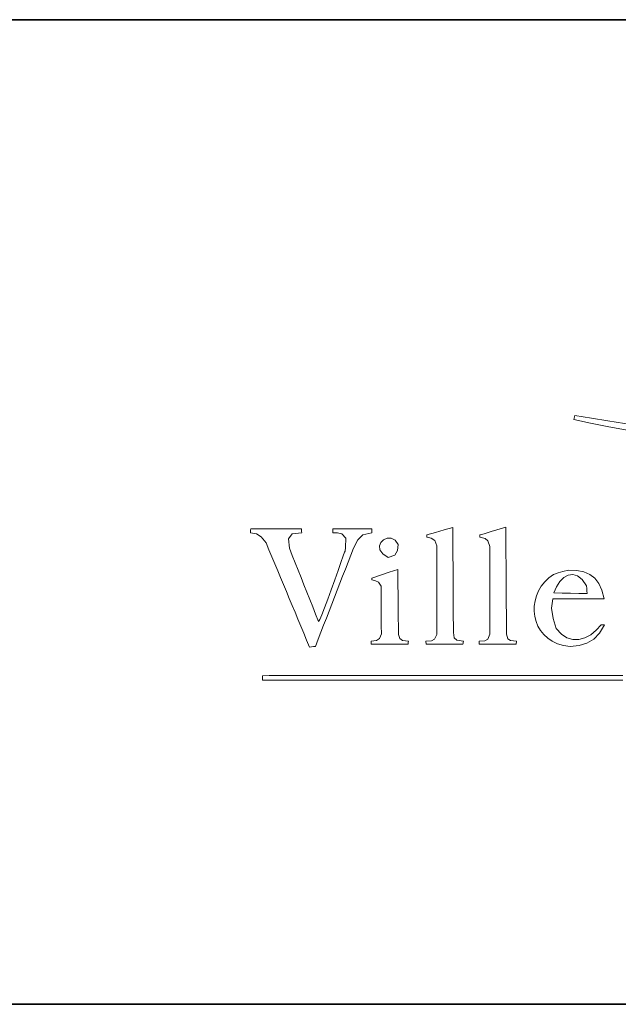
# Model space of a CAD drawing. Header units: millimetres. Extents: x 16 to 292, y 5 to 174.
# Tile 3 of 5: x 243 to 261, y 5 to 35. Entities that reach past the tile are written whole.
import ezdxf

# ---------------------------------------------------------------- set-up
doc = ezdxf.new("R2010")
doc.units = ezdxf.units.MM
doc.layers.add('183', color=7, linetype='Continuous', true_color=0xffffff)
doc.layers.add('253', color=7, linetype='Continuous', true_color=0xffffff)

# ---------------------------------------------------------------- blocks, each defined once
blk = doc.blocks.new('TabularNote1')
at = {"layer": '253', "color": 163, "linetype": 'Continuous', "lineweight": 35}
for p, q in [((-50, 30), (0, 30)), ((-50, 0), (0, 0))]:
    blk.add_line(p, q, dxfattribs=at)

msp = doc.modelspace()

# ---------------------------------------------------------------- linework, layer by layer
at = {"layer": '183', "color": 7, "linetype": 'Continuous', "lineweight": 18}
for p, q in [((259.894, 22.814), (259.92, 22.944)), ((255.938, 19.453), (256.203, 19.525)), ((256.203, 19.525), (256.204, 19.297)), ((257.369, 19.401), (257.819, 19.536)), ((257.819, 19.536), (257.82, 19.319)), ((250.031, 19.37), (250.033, 19.409)), ((250.222, 19.333), (250.031, 19.37)), ((250.033, 19.409), (250.037, 19.447)), ((250.037, 19.447), (250.042, 19.486)), ((250.042, 19.486), (250.299, 19.486)), ((250.365, 19.244), (250.222, 19.333)), ((250.299, 19.486), (250.556, 19.486)), ((250.511, 19.056), (250.365, 19.244)), ((250.556, 19.486), (250.812, 19.486)), ((250.812, 19.486), (251.07, 19.486)), ((251.07, 19.486), (251.328, 19.486)), ((251.308, 19.331), (251.196, 19.186)), ((251.598, 19.37), (251.308, 19.331)), ((251.328, 19.486), (251.587, 19.486)), ((251.587, 19.486), (251.588, 19.447)), ((251.588, 19.447), (251.592, 19.409)), ((251.592, 19.409), (251.598, 19.37)), ((252.541, 19.492), (252.839, 19.492)), ((252.541, 19.453), (252.541, 19.492)), ((252.541, 19.413), (252.541, 19.453)), ((252.541, 19.37), (252.541, 19.413)), ((252.69, 19.369), (252.541, 19.37)), ((252.819, 19.337), (252.69, 19.369)), ((252.943, 19.199), (252.819, 19.337)), ((252.839, 19.492), (253.137, 19.492)), ((253.137, 19.492), (253.436, 19.492)), ((253.464, 19.301), (253.305, 19.147)), ((253.436, 19.492), (253.737, 19.492)), ((253.737, 19.37), (253.464, 19.301)), ((253.737, 19.492), (253.737, 19.453)), ((253.737, 19.453), (253.737, 19.413)), ((253.737, 19.413), (253.737, 19.37)), ((255.408, 19.304), (255.673, 19.38)), ((255.409, 19.282), (255.408, 19.304)), ((255.41, 19.258), (255.409, 19.282)), ((255.414, 19.232), (255.41, 19.258)), ((255.545, 19.203), (255.414, 19.232)), ((255.651, 19.133), (255.545, 19.203)), ((255.673, 19.38), (255.938, 19.453)), ((256.204, 19.297), (256.205, 19.069)), ((257.024, 19.304), (257.158, 19.336)), ((257.025, 19.282), (257.024, 19.304)), ((257.026, 19.258), (257.025, 19.282)), ((257.03, 19.232), (257.026, 19.258)), ((257.185, 19.197), (257.03, 19.232)), ((257.158, 19.336), (257.369, 19.401)), ((257.82, 19.319), (257.821, 19.103)), ((250.599, 18.845), (250.511, 19.056)), ((251.196, 19.186), (251.223, 18.896)), ((252.916, 18.81), (252.927, 18.919)), ((252.927, 18.919), (252.943, 19.199)), ((253.175, 18.902), (253.092, 18.688)), ((253.305, 19.147), (253.175, 18.902)), ((253.968, 18.968), (254.011, 19.073)), ((253.981, 18.849), (253.968, 18.968)), ((254.011, 19.073), (254.094, 19.154)), ((254.094, 19.154), (254.204, 19.199)), ((254.204, 19.199), (254.324, 19.198)), ((254.324, 19.198), (254.44, 19.139)), ((254.44, 19.139), (254.537, 19.012)), ((254.537, 19.012), (254.517, 18.823)), ((255.712, 18.968), (255.651, 19.133)), ((255.712, 18.743), (255.712, 18.968)), ((256.205, 19.069), (256.206, 18.84)), ((257.274, 19.117), (257.185, 19.197)), ((257.333, 18.946), (257.274, 19.117)), ((257.333, 18.724), (257.333, 18.946)), ((257.821, 19.103), (257.822, 18.887)), ((250.688, 18.634), (250.599, 18.845)), ((250.776, 18.423), (250.688, 18.634)), ((251.223, 18.896), (251.31, 18.674)), ((251.31, 18.674), (251.399, 18.452)), ((252.791, 18.465), (252.858, 18.661)), ((252.858, 18.661), (252.899, 18.78)), ((252.899, 18.78), (252.916, 18.81)), ((253.092, 18.688), (253.009, 18.474)), ((254.065, 18.727), (253.981, 18.849)), ((254.234, 18.615), (254.065, 18.727)), ((254.43, 18.682), (254.234, 18.615)), ((254.517, 18.823), (254.43, 18.682)), ((255.712, 18.518), (255.712, 18.743)), ((256.206, 18.84), (256.207, 18.612)), ((256.207, 18.612), (256.209, 18.384)), ((257.333, 18.502), (257.333, 18.724)), ((257.822, 18.887), (257.823, 18.67)), ((257.823, 18.67), (257.824, 18.453)), ((250.864, 18.212), (250.776, 18.423)), ((251.399, 18.452), (251.487, 18.23)), ((252.703, 18.214), (252.791, 18.465)), ((253.009, 18.474), (252.927, 18.26)), ((255.712, 18.293), (255.712, 18.518)), ((256.209, 18.384), (256.21, 18.156)), ((257.333, 18.28), (257.333, 18.502)), ((257.824, 18.453), (257.825, 18.236)), ((250.952, 18.001), (250.864, 18.212)), ((251.041, 17.79), (250.952, 18.001)), ((251.487, 18.23), (251.576, 18.007)), ((251.576, 18.007), (251.665, 17.784)), ((252.602, 17.929), (252.703, 18.214)), ((252.844, 18.046), (252.761, 17.832)), ((252.927, 18.26), (252.844, 18.046)), ((253.732, 17.986), (253.997, 18.074)), ((253.997, 18.074), (254.261, 18.162)), ((254.261, 18.162), (254.526, 18.251)), ((254.526, 18.251), (254.528, 18.004)), ((254.528, 18.004), (254.53, 17.758)), ((255.712, 18.069), (255.712, 18.293)), ((255.712, 17.844), (255.712, 18.069)), ((256.21, 18.156), (256.211, 17.927)), ((257.333, 18.058), (257.333, 18.28)), ((257.333, 17.836), (257.333, 18.058)), ((257.825, 18.236), (257.827, 18.019)), ((257.827, 18.019), (257.828, 17.802)), ((259.129, 17.992), (259.274, 18.096)), ((259.274, 18.096), (259.413, 18.147)), ((259.413, 18.147), (259.559, 18.189)), ((259.46, 17.881), (259.581, 18.003)), ((259.559, 18.189), (259.727, 18.229)), ((259.581, 18.003), (259.715, 18.078)), ((259.715, 18.078), (259.857, 18.098)), ((259.727, 18.229), (259.981, 18.215)), ((259.857, 18.098), (260.002, 18.056)), ((259.981, 18.215), (260.198, 18.173)), ((260.002, 18.056), (260.144, 17.942)), ((260.198, 18.173), (260.38, 18.096)), ((260.38, 18.096), (260.53, 17.98)), ((251.129, 17.578), (251.041, 17.79)), ((251.665, 17.784), (251.754, 17.561)), ((252.495, 17.631), (252.602, 17.929)), ((252.761, 17.832), (252.679, 17.618)), ((253.732, 17.969), (253.732, 17.986)), ((253.732, 17.951), (253.732, 17.969)), ((253.732, 17.931), (253.732, 17.951)), ((253.841, 17.907), (253.732, 17.931)), ((253.932, 17.861), (253.841, 17.907)), ((254.019, 17.738), (253.932, 17.861)), ((254.019, 17.498), (254.019, 17.738)), ((254.53, 17.758), (254.533, 17.51)), ((255.712, 17.619), (255.712, 17.844)), ((256.211, 17.927), (256.212, 17.699)), ((257.333, 17.614), (257.333, 17.836)), ((257.828, 17.802), (257.83, 17.585)), ((258.816, 17.597), (258.9, 17.74)), ((258.9, 17.74), (259.004, 17.872)), ((259.004, 17.872), (259.129, 17.992)), ((259.28, 17.534), (259.358, 17.722)), ((259.358, 17.722), (259.46, 17.881)), ((260.144, 17.942), (260.278, 17.749)), ((260.284, 17.671), (260.278, 17.749)), ((260.53, 17.98), (260.651, 17.822)), ((260.651, 17.822), (260.747, 17.616)), ((251.217, 17.367), (251.129, 17.578)), ((251.754, 17.561), (251.843, 17.338)), ((252.388, 17.34), (252.495, 17.631)), ((252.596, 17.404), (252.513, 17.19)), ((252.679, 17.618), (252.596, 17.404)), ((254.019, 17.256), (254.019, 17.498)), ((254.533, 17.51), (254.535, 17.263)), ((255.712, 17.393), (255.712, 17.619)), ((256.212, 17.699), (256.213, 17.47)), ((256.213, 17.47), (256.214, 17.242)), ((257.333, 17.392), (257.333, 17.614)), ((257.83, 17.585), (257.831, 17.368)), ((258.708, 17.292), (258.752, 17.447)), ((258.752, 17.447), (258.816, 17.597)), ((259.533, 17.53), (259.28, 17.534)), ((259.788, 17.525), (259.533, 17.53)), ((260.044, 17.519), (259.788, 17.525)), ((260.3, 17.512), (260.044, 17.519)), ((260.284, 17.671), (260.291, 17.593)), ((260.3, 17.512), (260.291, 17.593)), ((260.747, 17.616), (260.819, 17.357)), ((251.305, 17.155), (251.217, 17.367)), ((251.394, 16.943), (251.305, 17.155)), ((251.843, 17.338), (251.932, 17.115)), ((251.932, 17.115), (252.021, 16.891)), ((252.29, 17.077), (252.388, 17.34)), ((252.513, 17.19), (252.43, 16.976)), ((254.019, 17.015), (254.019, 17.256)), ((254.535, 17.263), (254.538, 17.015)), ((255.712, 17.168), (255.712, 17.393)), ((255.712, 16.943), (255.712, 17.168)), ((256.214, 17.242), (256.216, 17.013)), ((257.333, 17.17), (257.333, 17.392)), ((257.333, 16.948), (257.333, 17.17)), ((257.831, 17.368), (257.833, 17.151)), ((257.833, 17.151), (257.835, 16.934)), ((258.683, 16.976), (258.685, 17.134)), ((258.685, 17.134), (258.708, 17.292)), ((259.247, 17.352), (259.214, 17.07)), ((259.509, 17.354), (259.247, 17.352)), ((259.771, 17.356), (259.509, 17.354)), ((260.033, 17.357), (259.771, 17.356)), ((260.295, 17.357), (260.033, 17.357)), ((260.557, 17.357), (260.295, 17.357)), ((260.819, 17.357), (260.557, 17.357)), ((251.482, 16.732), (251.394, 16.943)), ((252.021, 16.891), (252.111, 16.668)), ((252.144, 16.72), (252.206, 16.864)), ((252.206, 16.864), (252.29, 17.077)), ((252.43, 16.976), (252.348, 16.762)), ((254.02, 16.773), (254.019, 17.015)), ((254.538, 17.015), (254.541, 16.767)), ((255.712, 16.717), (255.712, 16.943)), ((256.216, 17.013), (256.217, 16.784)), ((257.333, 16.726), (257.333, 16.948)), ((257.835, 16.934), (257.836, 16.716)), ((258.7, 16.82), (258.683, 16.976)), ((258.738, 16.668), (258.7, 16.82)), ((259.214, 17.07), (259.258, 16.755)), ((251.57, 16.52), (251.482, 16.732)), ((251.658, 16.308), (251.57, 16.52)), ((252.111, 16.668), (252.144, 16.72)), ((252.265, 16.549), (252.182, 16.335)), ((252.348, 16.762), (252.265, 16.549)), ((254.022, 16.53), (254.02, 16.773)), ((254.024, 16.287), (254.022, 16.53)), ((254.541, 16.767), (254.544, 16.519)), ((254.544, 16.519), (254.548, 16.271)), ((255.712, 16.491), (255.712, 16.717)), ((256.217, 16.784), (256.218, 16.555)), ((256.218, 16.555), (256.219, 16.326)), ((257.333, 16.504), (257.333, 16.726)), ((257.333, 16.282), (257.333, 16.504)), ((257.836, 16.716), (257.838, 16.499)), ((258.797, 16.523), (258.738, 16.668)), ((258.875, 16.387), (258.797, 16.523)), ((259.258, 16.755), (259.357, 16.447)), ((260.571, 16.395), (260.719, 16.563)), ((260.824, 16.558), (260.677, 16.305)), ((260.719, 16.563), (260.753, 16.563)), ((260.753, 16.563), (260.787, 16.562)), ((260.787, 16.562), (260.824, 16.558)), ((251.747, 16.097), (251.658, 16.308)), ((252.182, 16.335), (252.1, 16.121)), ((253.968, 16.142), (254.024, 16.287)), ((254.548, 16.271), (254.588, 16.141)), ((255.643, 16.128), (255.712, 16.265)), ((255.712, 16.265), (255.712, 16.491)), ((256.219, 16.326), (256.244, 16.161)), ((257.265, 16.128), (257.333, 16.282)), ((257.838, 16.499), (257.841, 16.282)), ((257.841, 16.282), (257.876, 16.14)), ((258.975, 16.264), (258.875, 16.387)), ((259.094, 16.154), (258.975, 16.264)), ((259.357, 16.447), (259.511, 16.277)), ((259.511, 16.277), (259.681, 16.168)), ((260.228, 16.168), (260.405, 16.262)), ((260.405, 16.262), (260.571, 16.395)), ((260.677, 16.305), (260.5, 16.122)), ((251.835, 15.885), (251.747, 16.097)), ((251.956, 15.901), (251.895, 15.894)), ((252.017, 15.907), (251.956, 15.901)), ((252.1, 16.121), (252.017, 15.907)), ((253.71, 16.061), (253.876, 16.082)), ((253.71, 16.032), (253.71, 16.061)), ((253.712, 16), (253.71, 16.032)), ((253.715, 15.968), (253.712, 16)), ((253.997, 15.968), (253.715, 15.968)), ((253.876, 16.082), (253.968, 16.142)), ((254.278, 15.968), (253.997, 15.968)), ((254.559, 15.968), (254.278, 15.968)), ((254.84, 15.968), (254.559, 15.968)), ((254.588, 16.141), (254.665, 16.085)), ((254.665, 16.085), (254.851, 16.061)), ((254.842, 16), (254.84, 15.968)), ((254.846, 16.032), (254.842, 16)), ((254.851, 16.061), (254.846, 16.032)), ((255.381, 16.061), (255.549, 16.077)), ((255.383, 16.032), (255.381, 16.061)), ((255.387, 16), (255.383, 16.032)), ((255.392, 15.968), (255.387, 16)), ((255.67, 15.968), (255.392, 15.968)), ((255.549, 16.077), (255.643, 16.128)), ((255.95, 15.968), (255.67, 15.968)), ((256.23, 15.968), (255.95, 15.968)), ((256.511, 15.968), (256.23, 15.968)), ((256.244, 16.161), (256.325, 16.094)), ((256.325, 16.094), (256.523, 16.061)), ((256.513, 16), (256.511, 15.968)), ((256.517, 16.032), (256.513, 16)), ((256.523, 16.061), (256.517, 16.032)), ((257.002, 16.061), (257.181, 16.076)), ((257.002, 16.032), (257.002, 16.061)), ((257.002, 16), (257.002, 16.032)), ((257.002, 15.968), (257.002, 16)), ((257.284, 15.968), (257.002, 15.968)), ((257.181, 16.076), (257.265, 16.128)), ((257.566, 15.968), (257.284, 15.968)), ((257.848, 15.968), (257.566, 15.968)), ((258.133, 15.968), (257.848, 15.968)), ((257.876, 16.14), (257.965, 16.082)), ((257.965, 16.082), (258.144, 16.061)), ((258.135, 16), (258.133, 15.968)), ((258.139, 16.032), (258.135, 16)), ((258.144, 16.061), (258.139, 16.032)), ((259.234, 16.061), (259.094, 16.154)), ((259.394, 15.988), (259.234, 16.061)), ((259.575, 15.935), (259.394, 15.988)), ((259.776, 15.907), (259.575, 15.935)), ((259.681, 16.168), (259.86, 16.117)), ((260.051, 15.932), (259.776, 15.907)), ((259.86, 16.117), (260.045, 16.119)), ((260.045, 16.119), (260.228, 16.168)), ((260.291, 16.001), (260.051, 15.932)), ((260.5, 16.122), (260.291, 16.001)), ((251.895, 15.894), (251.835, 15.885)), ((250.401, 15.013), (250.608, 15.014)), ((250.401, 14.969), (250.401, 15.013)), ((250.608, 15.014), (250.815, 15.014)), ((250.815, 15.014), (251.022, 15.014)), ((251.022, 15.014), (251.23, 15.014)), ((251.23, 15.014), (251.437, 15.014)), ((251.437, 15.014), (251.644, 15.015)), ((251.644, 15.015), (251.851, 15.015)), ((251.851, 15.015), (252.058, 15.015)), ((252.058, 15.015), (252.265, 15.015)), ((252.265, 15.015), (252.473, 15.015)), ((252.473, 15.015), (252.68, 15.016)), ((252.68, 15.016), (252.887, 15.016)), ((252.887, 15.016), (253.094, 15.016)), ((253.094, 15.016), (253.301, 15.016)), ((253.301, 15.016), (253.509, 15.016)), ((253.509, 15.016), (253.716, 15.016)), ((253.716, 15.016), (253.923, 15.016)), ((253.923, 15.016), (254.13, 15.017)), ((254.13, 15.017), (254.338, 15.017)), ((254.338, 15.017), (254.545, 15.017)), ((254.545, 15.017), (254.752, 15.017)), ((254.752, 15.017), (254.959, 15.017)), ((254.959, 15.017), (255.167, 15.017)), ((255.167, 15.017), (255.374, 15.017)), ((255.374, 15.017), (255.581, 15.017)), ((255.581, 15.017), (255.788, 15.017)), ((255.788, 15.017), (255.996, 15.018)), ((255.996, 15.018), (256.203, 15.018)), ((256.203, 15.018), (256.41, 15.018)), ((256.41, 15.018), (256.617, 15.018)), ((256.617, 15.018), (256.825, 15.018)), ((256.825, 15.018), (257.032, 15.018)), ((257.032, 15.018), (257.239, 15.018)), ((257.239, 15.018), (257.447, 15.018)), ((257.447, 15.018), (257.654, 15.018)), ((257.654, 15.018), (257.861, 15.018)), ((257.861, 15.018), (258.069, 15.018)), ((258.069, 15.018), (258.276, 15.018)), ((258.276, 15.018), (258.483, 15.018)), ((258.483, 15.018), (258.69, 15.018)), ((258.69, 15.018), (258.898, 15.018)), ((258.898, 15.018), (259.105, 15.018)), ((259.105, 15.018), (259.312, 15.019)), ((259.312, 15.019), (259.52, 15.019)), ((259.52, 15.019), (259.727, 15.019)), ((259.727, 15.019), (259.934, 15.019)), ((259.934, 15.019), (260.142, 15.019)), ((260.142, 15.019), (260.349, 15.019)), ((260.349, 15.019), (260.556, 15.019)), ((260.556, 15.019), (260.764, 15.019)), ((260.764, 15.019), (260.971, 15.019)), ((260.971, 15.019), (261.178, 15.019)), ((261.178, 15.019), (261.386, 15.019)), ((250.401, 14.925), (250.401, 14.969)), ((250.401, 14.881), (250.401, 14.925)), ((250.608, 14.881), (250.401, 14.881)), ((250.815, 14.881), (250.608, 14.881)), ((251.022, 14.881), (250.815, 14.881)), ((251.23, 14.881), (251.022, 14.881)), ((251.437, 14.881), (251.23, 14.881)), ((251.644, 14.881), (251.437, 14.881)), ((251.851, 14.881), (251.644, 14.881)), ((252.058, 14.881), (251.851, 14.881)), ((252.265, 14.881), (252.058, 14.881)), ((252.473, 14.881), (252.265, 14.881)), ((252.68, 14.881), (252.473, 14.881)), ((252.887, 14.881), (252.68, 14.881)), ((253.094, 14.881), (252.887, 14.881)), ((253.301, 14.881), (253.094, 14.881)), ((253.509, 14.881), (253.301, 14.881)), ((253.716, 14.881), (253.509, 14.881)), ((253.923, 14.881), (253.716, 14.881)), ((254.13, 14.881), (253.923, 14.881)), ((254.338, 14.881), (254.13, 14.881)), ((254.545, 14.881), (254.338, 14.881)), ((254.752, 14.881), (254.545, 14.881)), ((254.959, 14.881), (254.752, 14.881)), ((255.167, 14.881), (254.959, 14.881)), ((255.374, 14.881), (255.167, 14.881)), ((255.581, 14.881), (255.374, 14.881)), ((255.788, 14.881), (255.581, 14.881)), ((255.996, 14.881), (255.788, 14.881)), ((256.203, 14.881), (255.996, 14.881)), ((256.41, 14.881), (256.203, 14.881)), ((256.617, 14.881), (256.41, 14.881)), ((256.825, 14.881), (256.617, 14.881)), ((257.032, 14.881), (256.825, 14.881)), ((257.239, 14.881), (257.032, 14.881)), ((257.447, 14.881), (257.239, 14.881)), ((257.654, 14.881), (257.447, 14.881)), ((257.861, 14.88), (257.654, 14.881)), ((258.069, 14.88), (257.861, 14.88)), ((258.276, 14.88), (258.069, 14.88)), ((258.483, 14.88), (258.276, 14.88)), ((258.69, 14.88), (258.483, 14.88)), ((258.898, 14.88), (258.69, 14.88)), ((259.105, 14.88), (258.898, 14.88)), ((259.312, 14.88), (259.105, 14.88)), ((259.52, 14.88), (259.312, 14.88)), ((259.727, 14.88), (259.52, 14.88)), ((259.934, 14.88), (259.727, 14.88)), ((260.142, 14.88), (259.934, 14.88)), ((260.349, 14.88), (260.142, 14.88)), ((260.556, 14.88), (260.349, 14.88)), ((260.764, 14.879), (260.556, 14.88)), ((260.971, 14.879), (260.764, 14.879)), ((261.178, 14.879), (260.971, 14.879)), ((261.386, 14.879), (261.178, 14.879))]:
    msp.add_line(p, q, dxfattribs=at)
for centre, radius, start, end in [((268.046, 60.64), 38.695, 257.838, 282.1476), ((268.016, 67.923), 45.702, 259.7967, 280.2811)]:
    msp.add_arc(centre, radius, start, end, dxfattribs=at)

# ---------------------------------------------------------------- block references
at = {"layer": '253', "color": 163, "linetype": 'Continuous', "lineweight": 70}
msp.add_blockref('TabularNote1', (292, 5), dxfattribs=at)

doc.saveas('drawing.dxf')
